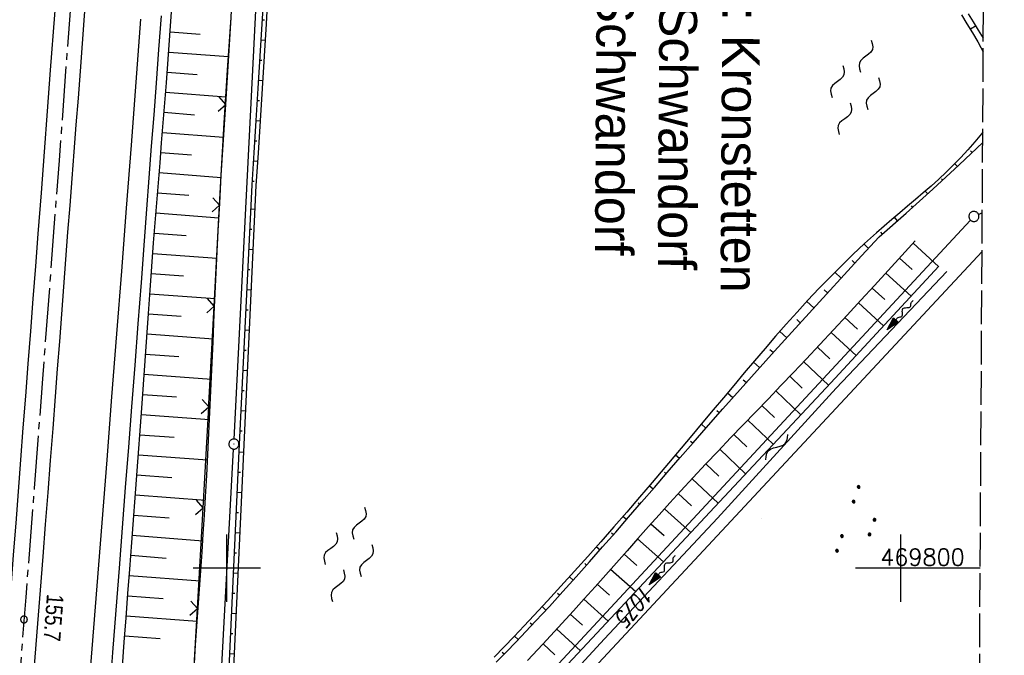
# Model space of a CAD drawing. Extents: x 511022 to 511316, y 469476 to 470403.
# Tile 8 of 21: x 511169 to 511315, y 469787 to 469882. Entities that reach past the tile are written whole.
import ezdxf

# ---------------------------------------------------------------- set-up
doc = ezdxf.new("R2010")
doc.units = 0
doc.header["$LTSCALE"] = 10
doc.header["$MEASUREMENT"] = 0
for name, pattern in [('ACHSE', [5.5, 4, -0.5, 0.5, -0.5]), ('LT00', [0]), ('LT14', [0.6, 0.5, -0.1])]:
    doc.linetypes.add(name, pattern=pattern)
doc.layers.get('0').update_dxf_attribs({"linetype": 'LT00'})
for name, color, linetype in [('--FLIEßRICHTPFEIL', 180, 'Continuous'), ('--WASSER_NUTZUNG', 180, 'Continuous'), ('-AX-020', 250, 'ACHSE'), ('-ST-20-1', 250, 'LT00'), ('DFK_AB_L', 21, 'LT00'), ('DFK_AB_P', 7, 'LT00'), ('DFK_FLUR_NR', 250, 'LT00'), ('DFK_GZPKT', 250, 'LT00'), ('DFK_KATASTER', 250, 'LT00'), ('DFK_NUTZUNG', 250, 'LT00'), ('GRENZNAME', 250, 'Continuous'), ('V97_AFBR_BAB', 250, 'LT00'), ('V97_BOESCH', 250, 'LT00'), ('V97_BOSCHUNG', 250, 'LT00'), ('V97_GRABEN', 250, 'LT00'), ('V97_LD_MARK', 250, 'LT00'), ('V97_RASTER', 250, 'LT00'), ('V97_ZAUN', 40, 'LT00')]:
    doc.layers.add(name, color=color, linetype=linetype)
doc.layers.add('-BLATT_97-RAND', color=7, linetype='LT14', plot=False)
doc.styles.add('Beschrift', font='ARIAL.TTF')
doc.styles.get("Standard").update_dxf_attribs({"font": 'romans.shx'})
doc.styles.add('UNIR-H', font='unir_h.shx', dxfattribs={"width": 0.8})

# ---------------------------------------------------------------- blocks, each defined once
blk = doc.blocks.new('SYMB7250')
at = {"color": 0, "linetype": 'ByBlock'}
for points in [[(-0.25, 0.28), (-0.208333, 0.308889), (-0.166667, 0.331111), (-0.125, 0.34), (-0.083333, 0.331111), (-0.041667, 0.308889), (0, 0.28)], [(0, 0.28), (0.041667, 0.251111), (0.083333, 0.228889), (0.125, 0.22), (0.166667, 0.228889), (0.208333, 0.251111), (0.25, 0.28)], [(-0.74, 0), (-0.698333, 0.028889), (-0.656667, 0.051111), (-0.615, 0.06), (-0.573333, 0.051111), (-0.531667, 0.028889), (-0.49, 0)], [(-0.49, 0), (-0.448333, -0.028889), (-0.406667, -0.051111), (-0.365, -0.06), (-0.323333, -0.051111), (-0.281667, -0.028889), (-0.24, 0)], [(0.24, 0), (0.281667, 0.028889), (0.323333, 0.051111), (0.365, 0.06), (0.406667, 0.051111), (0.448333, 0.028889), (0.49, 0)], [(0.49, 0), (0.531667, -0.028889), (0.573333, -0.051111), (0.615, -0.06), (0.656667, -0.051111), (0.698333, -0.028889), (0.74, 0)], [(-0.25, -0.28), (-0.208333, -0.251111), (-0.166667, -0.228889), (-0.125, -0.22), (-0.083333, -0.228889), (-0.041667, -0.251111), (0, -0.28)], [(0, -0.28), (0.041667, -0.308889), (0.083333, -0.331111), (0.125, -0.34), (0.166667, -0.331111), (0.208333, -0.308889), (0.25, -0.28)]]:
    blk.add_lwpolyline(points, dxfattribs=at)
blk = doc.blocks.new('SYMB7060')
at = {"color": 0, "linetype": 'ByBlock'}
for p, q in [((-0.26, 0), (0, 0)), ((-0.08, 0.045), (0, 0)), ((0, 0), (-0.08, -0.045))]:
    blk.add_line(p, q, dxfattribs=at)
blk = doc.blocks.new('SYMB7010')
at = {"color": 0, "linetype": 'ByBlock'}
for points in [[(-0.031408, 0.499213), (-0.093728, 0.49134), (-0.15457, 0.475719), (-0.212975, 0.452595), (-0.268021, 0.422333), (-0.31884, 0.385411), (-0.36463, 0.342411), (-0.40467, 0.29401), (-0.438329, 0.240973), (-0.465074, 0.184136), (-0.484486, 0.124395), (-0.496256, 0.062692), (-0.5002, 0)], [(-0.5002, 0), (-0.496256, -0.062692), (-0.484486, -0.124395), (-0.465075, -0.184136), (-0.438329, -0.240973), (-0.404671, -0.29401), (-0.36463, -0.342411), (-0.31884, -0.385411), (-0.268021, -0.422333), (-0.212975, -0.452595), (-0.154571, -0.475719), (-0.093728, -0.49134), (-0.031408, -0.499213), (0.031408, -0.499213)], [(0.5002, 0), (0.496256, 0.062692), (0.484485, 0.124395), (0.465074, 0.184136), (0.438329, 0.240973), (0.40467, 0.29401), (0.36463, 0.342411), (0.31884, 0.385411), (0.268021, 0.422333), (0.212975, 0.452595), (0.15457, 0.475719), (0.093728, 0.49134), (0.031408, 0.499213), (-0.031408, 0.499213)], [(0.031408, -0.499213), (0.093728, -0.491341), (0.15457, -0.475719), (0.212975, -0.452595), (0.268021, -0.422333), (0.31884, -0.385411), (0.36463, -0.342411), (0.404671, -0.294011), (0.438329, -0.240974), (0.465075, -0.184136), (0.484486, -0.124395), (0.496256, -0.062692), (0.500201, 0)]]:
    blk.add_lwpolyline(points, dxfattribs=at)
blk = doc.blocks.new('SYMB0003')
at = {"color": 0, "linetype": 'ByBlock'}
for p, q in [((-0.015712, 0), (0.010166, 0.012015)), ((0, -0.021257), (-0.015712, 0)), ((0.010166, 0.012015), (0, -0.021257))]:
    blk.add_line(p, q, dxfattribs=at)
for points in [[(-0.031395, 0.499013), (-0.093691, 0.491144), (-0.154509, 0.475528), (-0.21289, 0.452414), (-0.267913, 0.422164), (-0.318712, 0.385257), (-0.364484, 0.342274), (-0.404509, 0.293893), (-0.438154, 0.240877), (-0.464888, 0.184062), (-0.484292, 0.124345), (-0.496058, 0.062667), (-0.5, 0)], [(-0.5, 0), (-0.496058, -0.062667), (-0.484292, -0.124345), (-0.464888, -0.184062), (-0.438154, -0.240877), (-0.404509, -0.293893), (-0.364485, -0.342274), (-0.318712, -0.385257), (-0.267914, -0.422164), (-0.21289, -0.452414), (-0.154509, -0.475529), (-0.093691, -0.491144), (-0.031395, -0.499014), (0.031395, -0.499014)], [(0.5, 0), (0.496057, 0.062667), (0.484292, 0.124345), (0.464888, 0.184062), (0.438153, 0.240877), (0.404509, 0.293893), (0.364484, 0.342274), (0.318712, 0.385257), (0.267913, 0.422164), (0.21289, 0.452414), (0.154509, 0.475528), (0.093691, 0.491144), (0.031395, 0.499013), (-0.031395, 0.499013)], [(0.031395, -0.499014), (0.093691, -0.491144), (0.154509, -0.475529), (0.21289, -0.452414), (0.267914, -0.422164), (0.318712, -0.385257), (0.364485, -0.342274), (0.404509, -0.293893), (0.438154, -0.240877), (0.464889, -0.184062), (0.484292, -0.124345), (0.496058, -0.062667), (0.5, 0)]]:
    blk.add_lwpolyline(points, dxfattribs=at)
blk = doc.blocks.new('SYMB0002')
at = {"color": 0, "linetype": 'ByBlock'}
for points in [[(-0.031395, 0.499013), (-0.093691, 0.491144), (-0.154509, 0.475528), (-0.21289, 0.452414), (-0.267913, 0.422164), (-0.318712, 0.385257), (-0.364484, 0.342274), (-0.404509, 0.293893), (-0.438154, 0.240877), (-0.464888, 0.184062), (-0.484292, 0.124345), (-0.496058, 0.062667), (-0.5, 0)], [(-0.5, 0), (-0.496058, -0.062667), (-0.484292, -0.124345), (-0.464888, -0.184062), (-0.438154, -0.240877), (-0.404509, -0.293893), (-0.364485, -0.342274), (-0.318712, -0.385257), (-0.267914, -0.422164), (-0.21289, -0.452414), (-0.154509, -0.475529), (-0.093691, -0.491144), (-0.031395, -0.499014), (0.031395, -0.499014)], [(0.5, 0), (0.496057, 0.062667), (0.484292, 0.124345), (0.464888, 0.184062), (0.438153, 0.240877), (0.404509, 0.293893), (0.364484, 0.342274), (0.318712, 0.385257), (0.267913, 0.422164), (0.21289, 0.452414), (0.154509, 0.475528), (0.093691, 0.491144), (0.031395, 0.499013), (-0.031395, 0.499013)], [(0.031395, -0.499014), (0.093691, -0.491144), (0.154509, -0.475529), (0.21289, -0.452414), (0.267914, -0.422164), (0.318712, -0.385257), (0.364485, -0.342274), (0.404509, -0.293893), (0.438154, -0.240877), (0.464889, -0.184062), (0.484292, -0.124345), (0.496058, -0.062667), (0.5, 0)]]:
    blk.add_lwpolyline(points, dxfattribs=at)
blk = doc.blocks.new('SYMB0024')
at = {"color": 0, "linetype": 'ByBlock'}
for p, q in [((-0.5, 0.5), (0, 0)), ((0, 0), (0.5, 0.5))]:
    blk.add_line(p, q, dxfattribs=at)
blk = doc.blocks.new('FLIEßRICHTPFEIL')
at = {"layer": '--FLIEßRICHTPFEIL'}
blk.add_hatch(color=256, dxfattribs=at).paths.add_polyline_path([(-1.95, 0.4875), (-1.95, -0.4875), (0, 0)])
for p, q in [((-1.95, 0.4875), (-1.95, -0.4875)), ((-1.95, 0.4875), (0, 0)), ((0, 0), (-1.95, -0.4875))]:
    blk.add_line(p, q, dxfattribs=at)
at = {"layer": '--FLIEßRICHTPFEIL', "start_tangent": (-1, 0), "end_tangent": (-1, 0)}
blk.add_spline([(-1.95, 0), (-2.4375, 0), (-2.925, 0.325), (-3.4125, 0), (-3.9, -0.325), (-4.3875, 0), (-4.875, 0.325), (-5.3625, 0), (-5.85, 0)], degree=3, dxfattribs=at)
blk = doc.blocks.new('SYMB7251')
at = {"color": 0, "linetype": 'ByBlock'}
for points in [[(-0.25, 0), (-0.208333, 0.028889), (-0.166667, 0.051111), (-0.125, 0.06), (-0.083333, 0.051111), (-0.041667, 0.028889), (0, 0)], [(0, 0), (0.041667, -0.028889), (0.083333, -0.051111), (0.125, -0.06), (0.166667, -0.051111), (0.208333, -0.028889), (0.25, 0)]]:
    blk.add_lwpolyline(points, dxfattribs=at)
blk = doc.blocks.new('SYMB7111')
at = {"color": 0, "linetype": 'ByBlock'}
for p, q in [((-0.13, 0.202919), (-0.13, 0.177081)), ((-0.125, 0.172895), (-0.125, 0.207105)), ((-0.12, 0.209164), (-0.12, 0.170836)), ((-0.115, 0.170204), (-0.115, 0.209796)), ((-0.11, 0.209164), (-0.11, 0.170836)), ((-0.105, 0.172895), (-0.105, 0.207105)), ((-0.1, 0.202919), (-0.1, 0.177081)), ((-0.095, 0.189874), (-0.095, 0.190146)), ((0.1, 0.202919), (0.1, 0.177081)), ((0.105, 0.172895), (0.105, 0.207105)), ((0.11, 0.209164), (0.11, 0.170836)), ((0.115, 0.170204), (0.115, 0.209796)), ((0.12, 0.209164), (0.12, 0.170836)), ((0.125, 0.172895), (0.125, 0.207105)), ((0.13, 0.202919), (0.13, 0.177081)), ((0.135, 0.189874), (0.135, 0.190146)), ((-0.515, -0.177081), (-0.515, -0.202919)), ((-0.51, -0.207105), (-0.51, -0.172895)), ((-0.505, -0.170836), (-0.505, -0.209164)), ((-0.5, -0.209796), (-0.5, -0.170204)), ((-0.495, -0.170836), (-0.495, -0.209164)), ((-0.49, -0.207105), (-0.49, -0.172895)), ((-0.485, -0.177081), (-0.485, -0.202919)), ((-0.48, -0.190126), (-0.48, -0.189854)), ((-0.285, -0.177081), (-0.285, -0.202919)), ((-0.28, -0.207105), (-0.28, -0.172895)), ((-0.275, -0.170836), (-0.275, -0.209164)), ((-0.27, -0.209796), (-0.27, -0.170204)), ((-0.265, -0.170836), (-0.265, -0.209164)), ((-0.26, -0.207105), (-0.26, -0.172895)), ((-0.255, -0.177081), (-0.255, -0.202919)), ((-0.25, -0.190126), (-0.25, -0.189854)), ((0.255, -0.177081), (0.255, -0.202919)), ((0.26, -0.207105), (0.26, -0.172895)), ((0.265, -0.170836), (0.265, -0.209164)), ((0.27, -0.209796), (0.27, -0.170204)), ((0.275, -0.170836), (0.275, -0.209164)), ((0.28, -0.207105), (0.28, -0.172895)), ((0.285, -0.177081), (0.285, -0.202919)), ((0.29, -0.190126), (0.29, -0.189854)), ((0.485, -0.177081), (0.485, -0.202919)), ((0.49, -0.207105), (0.49, -0.172895)), ((0.495, -0.170836), (0.495, -0.209164)), ((0.5, -0.209796), (0.5, -0.170204)), ((0.505, -0.170836), (0.505, -0.209164)), ((0.51, -0.207105), (0.51, -0.172895)), ((0.515, -0.177081), (0.515, -0.202919)), ((0.52, -0.190126), (0.52, -0.189854))]:
    blk.add_line(p, q, dxfattribs=at)
for points in [[(-0.095, 0.19), (-0.096981, 0.198678), (-0.10253, 0.205637), (-0.11055, 0.209499), (-0.11945, 0.209499), (-0.12747, 0.205637), (-0.133019, 0.198678), (-0.135, 0.19), (-0.133019, 0.181322), (-0.12747, 0.174363), (-0.11945, 0.170501), (-0.11055, 0.170501), (-0.10253, 0.174363), (-0.096981, 0.181322), (-0.095, 0.19)], [(0.135, 0.19), (0.133019, 0.198678), (0.12747, 0.205637), (0.11945, 0.209499), (0.11055, 0.209499), (0.10253, 0.205637), (0.096981, 0.198678), (0.095, 0.19), (0.096981, 0.181322), (0.10253, 0.174363), (0.11055, 0.170501), (0.11945, 0.170501), (0.12747, 0.174363), (0.133019, 0.181322), (0.135, 0.19)], [(-0.48, -0.19), (-0.481981, -0.181322), (-0.48753, -0.174363), (-0.49555, -0.170501), (-0.50445, -0.170501), (-0.51247, -0.174363), (-0.518019, -0.181322), (-0.52, -0.19), (-0.518019, -0.198678), (-0.51247, -0.205637), (-0.50445, -0.209499), (-0.49555, -0.209499), (-0.48753, -0.205637), (-0.481981, -0.198678), (-0.48, -0.19)], [(-0.25, -0.19), (-0.251981, -0.181322), (-0.25753, -0.174363), (-0.26555, -0.170501), (-0.27445, -0.170501), (-0.28247, -0.174363), (-0.288019, -0.181322), (-0.29, -0.19), (-0.288019, -0.198678), (-0.28247, -0.205637), (-0.27445, -0.209499), (-0.26555, -0.209499), (-0.25753, -0.205637), (-0.251981, -0.198678), (-0.25, -0.19)], [(0.29, -0.19), (0.288019, -0.181322), (0.28247, -0.174363), (0.27445, -0.170501), (0.26555, -0.170501), (0.25753, -0.174363), (0.251981, -0.181322), (0.25, -0.19), (0.251981, -0.198678), (0.25753, -0.205637), (0.26555, -0.209499), (0.27445, -0.209499), (0.28247, -0.205637), (0.288019, -0.198678), (0.29, -0.19)], [(0.52, -0.19), (0.518019, -0.181322), (0.51247, -0.174363), (0.50445, -0.170501), (0.49555, -0.170501), (0.48753, -0.174363), (0.481981, -0.181322), (0.48, -0.19), (0.481981, -0.198678), (0.48753, -0.205637), (0.49555, -0.209499), (0.50445, -0.209499), (0.51247, -0.205637), (0.518019, -0.198678), (0.52, -0.19)]]:
    blk.add_lwpolyline(points, dxfattribs=at)

msp = doc.modelspace()

# ---------------------------------------------------------------- linework, layer by layer
at = {"layer": '-AX-020', "ltscale": 0.2, "flags": 128}
msp.add_lwpolyline([(511187.2, 470402.03), (511187.36, 470399.01), (511188.16, 470382.77), (511188.88, 470366.53), (511189.52, 470350.29), (511190.08, 470334.04), (511190.56, 470317.79), (511190.96, 470301.53), (511191.28, 470285.28), (511191.52, 470269.02), (511191.68, 470252.76), (511191.76, 470236.51), (511191.77, 470220.25), (511191.69, 470203.99), (511191.53, 470187.73), (511191.29, 470171.47), (511191.24, 470169.01), (511190.91, 470152.75), (511190.5, 470136.5), (511190.02, 470120.25), (511189.47, 470104), (511188.85, 470087.75), (511188.17, 470071.51), (511187.43, 470055.27), (511186.63, 470039.03), (511185.78, 470022.79), (511184.88, 470006.56), (511183.93, 469990.33), (511182.94, 469974.1), (511181.91, 469957.87), (511180.85, 469941.65), (511179.74, 469925.43), (511178.61, 469909.21), (511177.46, 469892.99), (511176.28, 469876.78), (511175.08, 469860.56), (511173.86, 469844.35), (511172.63, 469828.14), (511171.39, 469811.93), (511170.14, 469795.72), (511168.85, 469778.99), (511145.55, 469477.26)], dxfattribs=at)
at = {"layer": '-BLATT_97-RAND'}
msp.add_lwpolyline([(511028.4, 470402.97), (511022.89, 469477.99), (511309.88, 469476.28), (511315.39, 470401.26), (511028.4, 470402.97)], dxfattribs=at)
at = {"layer": 'DFK_AB_L'}
for p, q in [((511201.08, 469819.21), (511205.42, 469904.89)), ((511197.2, 469748.32), (511201, 469817.71))]:
    msp.add_line(p, q, dxfattribs=at)
at = {"layer": 'DFK_KATASTER'}
for p, q in [((511311.56, 469852.58), (511312.13, 469852.84)), ((511214.97, 469748.91), (511310.37, 469851.72)), ((511218.27, 469746.31), (511312.09, 469847.07))]:
    msp.add_line(p, q, dxfattribs=at)
at = {"layer": 'V97_AFBR_BAB', "flags": 128}
for points in [[(511184.88, 470402.04), (511185, 470399.61), (511185.19, 470395.67), (511185.38, 470391.72), (511185.57, 470387.78), (511185.75, 470383.84), (511185.94, 470379.69), (511186.13, 470375.54), (511186.32, 470371.39), (511186.51, 470367.24), (511186.69, 470363.09), (511186.86, 470358.94), (511187.04, 470354.36), (511187.21, 470349.78), (511187.38, 470345.2), (511187.53, 470340.63), (511187.69, 470336.05), (511187.86, 470330.86), (511188.02, 470325.67), (511188.18, 470320.48), (511188.33, 470315.29), (511188.47, 470310.11), (511188.67, 470302.02), (511188.85, 470293.93), (511189.01, 470285.85), (511189.14, 470277.97), (511189.26, 470270.1), (511189.36, 470262.23), (511189.47, 470250.42), (511189.53, 470238.62), (511189.55, 470226.28), (511189.52, 470213.95), (511189.47, 470205.95), (511189.41, 470197.95), (511189.32, 470189.95), (511189.24, 470183.82), (511189.14, 470177.69), (511189.03, 470171.55), (511188.9, 470165.42), (511188.81, 470161.48), (511188.71, 470157.55), (511188.61, 470153.62), (511188.51, 470149.68), (511188.4, 470145.75), (511188.29, 470141.82), (511188.18, 470137.63), (511188.07, 470133.44), (511187.95, 470129.25), (511187.83, 470125.06), (511187.7, 470120.88), (511187.56, 470116.69), (511187.42, 470112.55), (511187.27, 470108.4), (511187.11, 470104.26), (511186.95, 470100.12), (511186.8, 470095.98), (511186.64, 470091.84), (511186.49, 470087.86), (511186.34, 470083.88), (511186.19, 470079.9), (511186.04, 470075.92), (511185.89, 470071.94), (511185.73, 470067.96), (511185.55, 470063.95), (511185.38, 470059.94), (511185.19, 470055.92), (511185.01, 470051.91), (511184.82, 470047.9), (511184.63, 470043.88), (511184.43, 470039.78), (511184.23, 470035.67), (511184.04, 470031.56), (511183.83, 470027.45), (511183.63, 470023.35), (511183.41, 470019.24), (511183.16, 470014.54), (511182.9, 470009.83), (511182.63, 470005.13), (511182.35, 470000.42), (511182.08, 469995.72), (511181.71, 469989.61), (511181.34, 469983.5), (511180.96, 469977.38), (511180.58, 469971.27), (511180.21, 469965.42), (511179.83, 469959.57), (511179.44, 469953.71), (511179.06, 469947.86), (511178.74, 469943.02), (511178.42, 469938.18), (511178.09, 469933.34), (511177.76, 469928.5), (511177.43, 469923.67), (511177.08, 469918.68), (511176.72, 469913.7), (511176.36, 469908.71), (511176, 469903.73), (511175.63, 469898.75), (511175.02, 469890.49), (511174.4, 469882.24), (511173.79, 469873.99), (511173.33, 469867.92), (511172.88, 469861.85), (511172.42, 469855.78), (511171.96, 469849.71), (511171.59, 469844.88), (511171.21, 469840.05), (511170.84, 469835.22), (511170.47, 469830.39), (511170.09, 469825.56), (511169.73, 469820.85), (511169.38, 469816.14), (511169.02, 469811.42), (511168.66, 469806.71), (511168.3, 469802), (511167.92, 469797.08), (511167.54, 469792.16), (511167.16, 469787.24), (511166.78, 469782.32), (511166.4, 469777.4), (511165.91, 469771.07), (511165.42, 469764.74), (511164.93, 469758.41), (511164.44, 469752.08), (511163.97, 469746), (511163.49, 469739.91), (511163.01, 469733.83), (511162.53, 469727.74), (511162.15, 469722.86), (511161.76, 469717.98), (511161.38, 469713.1), (511160.99, 469708.22), (511160.61, 469703.34), (511160.25, 469698.6), (511159.89, 469693.86), (511159.53, 469689.12), (511159.16, 469684.38), (511158.8, 469679.64), (511158.47, 469675.39), (511158.13, 469671.13), (511157.8, 469666.88), (511157.47, 469662.63), (511157.14, 469658.38), (511156.81, 469654.12), (511156.43, 469649.23), (511156.06, 469644.33), (511155.69, 469639.44), (511155.32, 469634.54), (511154.94, 469629.65), (511154.56, 469624.71), (511154.18, 469619.77), (511153.8, 469614.84), (511153.41, 469609.9), (511153.03, 469604.96), (511152.41, 469597), (511151.79, 469589.05), (511151.18, 469581.09), (511150.54, 469572.81), (511149.9, 469564.54), (511149.26, 469556.26), (511148.78, 469549.98), (511148.3, 469543.69), (511147.82, 469537.41), (511147.34, 469531.13), (511146.82, 469524.43), (511146.3, 469517.72), (511145.78, 469511.02), (511145.27, 469504.31), (511144.8, 469498.26), (511144.34, 469492.2), (511143.87, 469486.15), (511143.41, 469480.09), (511143.19, 469477.27)], [(511147.67, 469477.25), (511147.88, 469480), (511148.82, 469492.22), (511149.76, 469504.44), (511150.26, 469510.92), (511150.77, 469517.41), (511151.27, 469523.89), (511151.77, 469530.37), (511152.16, 469535.56), (511152.56, 469540.75), (511152.96, 469545.94), (511153.35, 469551.12), (511153.75, 469556.31), (511154.23, 469562.48), (511154.71, 469568.65), (511155.19, 469574.82), (511155.68, 469580.98), (511156.61, 469592.98), (511157.54, 469604.97), (511158.5, 469617.29), (511159.45, 469629.6), (511160.08, 469637.75), (511160.71, 469645.91), (511161.34, 469654.06), (511161.71, 469658.93), (511162.09, 469663.8), (511162.46, 469668.67), (511162.83, 469673.54), (511163.2, 469678.41), (511163.51, 469682.54), (511163.82, 469686.67), (511164.12, 469690.8), (511164.43, 469694.94), (511164.74, 469699.07), (511165.06, 469703.2), (511165.43, 469708.1), (511165.81, 469712.99), (511166.19, 469717.89), (511166.57, 469722.78), (511166.95, 469727.67), (511167.32, 469732.49), (511167.69, 469737.3), (511168.06, 469742.11), (511168.43, 469746.93), (511168.81, 469751.74), (511169.2, 469756.76), (511169.59, 469761.78), (511169.98, 469766.8), (511170.38, 469771.82), (511170.77, 469776.84), (511171.16, 469781.82), (511171.54, 469786.8), (511171.93, 469791.78), (511172.32, 469796.77), (511172.71, 469801.75), (511173.08, 469806.51), (511173.45, 469811.27), (511173.83, 469816.03), (511174.2, 469820.78), (511174.57, 469825.54), (511174.88, 469829.61), (511175.18, 469833.67), (511175.49, 469837.74), (511175.79, 469841.8), (511176.1, 469845.87), (511176.41, 469849.93), (511176.72, 469853.92), (511177.03, 469857.9), (511177.34, 469861.88), (511177.65, 469865.86), (511177.96, 469869.85), (511178.26, 469873.83), (511178.56, 469877.94), (511178.86, 469882.06), (511179.16, 469886.18), (511179.45, 469890.29), (511179.74, 469894.41), (511180.04, 469898.53), (511180.34, 469902.7), (511180.64, 469906.87), (511180.94, 469911.05), (511181.24, 469915.22), (511181.54, 469919.39), (511181.84, 469923.57), (511182.07, 469926.85)]]:
    msp.add_lwpolyline(points, dxfattribs=at)
at = {"layer": 'V97_AFBR_BAB'}
msp.add_lwpolyline([(511182.6, 469781.24), (511183.08, 469787.51), (511183.57, 469793.77), (511184.05, 469800.04), (511184.51, 469806.03), (511184.97, 469812.02), (511185.43, 469818.01), (511185.89, 469824), (511186.36, 469830.16), (511186.84, 469836.32), (511187.31, 469842.48), (511187.78, 469848.65), (511188.13, 469853.33), (511188.48, 469858.02), (511188.83, 469862.7), (511189.19, 469867.39), (511189.54, 469872.08), (511189.92, 469877.07), (511190.3, 469882.06)], dxfattribs=at)
at = {"layer": 'V97_BOESCH'}
for p, q in [((511203.68, 469856.95), (511201.76, 469817.39)), ((511202.52, 469817.28), (511204.36, 469856.89))]:
    msp.add_line(p, q, dxfattribs=at)
for points in [[(511205.49, 469885.65), (511205.2, 469880.87), (511204.91, 469876.08), (511204.6, 469871.3), (511204.3, 469866.52), (511203.99, 469861.73), (511203.68, 469856.95)], [(511204.36, 469856.89), (511204.67, 469861.69), (511204.97, 469866.49), (511205.27, 469871.29), (511205.57, 469876.09), (511205.86, 469880.88), (511206.13, 469885.68)], [(511184.48, 469785.4), (511184.76, 469789.02), (511185.03, 469792.64), (511185.3, 469796.25), (511185.58, 469799.87), (511185.88, 469803.85), (511186.19, 469807.84), (511186.49, 469811.82), (511186.79, 469815.81), (511187.09, 469819.79), (511187.38, 469823.78), (511187.63, 469827.29), (511187.87, 469830.8), (511188.11, 469834.32), (511188.36, 469837.83), (511188.6, 469841.34), (511188.86, 469844.85), (511189.12, 469848.36), (511189.35, 469851.33), (511189.59, 469854.3), (511189.83, 469857.27), (511190.07, 469860.24), (511190.31, 469863.21), (511190.55, 469866.18), (511190.79, 469869.15), (511191.02, 469872.13), (511191.29, 469875.64), (511191.54, 469879.15), (511191.8, 469882.67)], [(511195.17, 469785.88), (511195.35, 469788.63), (511195.54, 469791.38), (511195.73, 469794.13), (511195.92, 469796.88), (511196.12, 469799.63), (511196.31, 469802.38), (511196.49, 469805.14), (511196.67, 469807.89), (511196.84, 469810.64), (511197.01, 469813.78), (511197.18, 469816.93), (511197.33, 469820.07), (511197.48, 469823.22), (511197.62, 469826.36), (511197.76, 469829.5), (511197.94, 469833.63), (511198.13, 469837.76), (511198.32, 469841.88), (511198.52, 469846.01), (511198.72, 469850.14), (511198.94, 469854.26), (511199.16, 469858.38), (511199.61, 469866.2), (511200.1, 469874.01), (511200.63, 469881.82)], [(511309.03, 469882.21), (511309.85, 469880.9), (511310.66, 469879.56), (511311.46, 469878.19), (511311.93, 469877.35), (511312.27, 469876.71)], [(511312.28, 469878.75), (511311.58, 469879.95), (511310.84, 469881.17), (511310.08, 469882.37)], [(511312.2, 469864.81), (511312.01, 469864.56), (511311.02, 469863.34), (511310, 469862.16), (511308.95, 469861.02), (511307.87, 469859.92), (511306.77, 469858.85), (511305.65, 469857.81), (511304.51, 469856.78), (511303.36, 469855.78), (511302.21, 469854.78), (511301.04, 469853.79), (511299.88, 469852.81), (511298.72, 469851.82), (511297.56, 469850.83), (511296.42, 469849.83), (511294.66, 469848.24), (511292.92, 469846.61), (511291.22, 469844.95), (511289.54, 469843.26), (511287.88, 469841.55), (511286.25, 469839.81), (511284.63, 469838.05), (511283.03, 469836.27), (511281.45, 469834.47), (511279.88, 469832.66), (511278.33, 469830.84), (511276.78, 469829.02), (511275.24, 469827.18), (511273.71, 469825.35), (511272.18, 469823.52), (511270.66, 469821.69), (511268.78, 469819.45), (511266.9, 469817.21), (511265.02, 469814.99), (511263.14, 469812.77), (511261.24, 469810.56), (511259.34, 469808.35), (511257.43, 469806.15), (511255.49, 469803.95), (511253.55, 469801.76), (511251.58, 469799.56), (511249.59, 469797.37), (511247.58, 469795.18), (511245.55, 469792.98), (511244.1, 469791.44), (511242.63, 469789.89), (511241.17, 469788.35), (511239.69, 469786.81)], [(511239.99, 469786.04), (511241.46, 469787.56), (511242.92, 469789.09), (511244.37, 469790.62), (511245.82, 469792.15), (511247.86, 469794.34), (511249.87, 469796.54), (511251.86, 469798.75), (511253.82, 469800.96), (511255.77, 469803.17), (511257.71, 469805.38), (511259.63, 469807.59), (511261.55, 469809.81), (511263.46, 469812.02), (511265.37, 469814.23), (511267.28, 469816.44), (511269.2, 469818.65), (511271.12, 469820.85), (511273.63, 469823.71), (511276.17, 469826.56), (511278.71, 469829.41), (511281.27, 469832.25), (511283.84, 469835.09), (511286.42, 469837.92), (511289.01, 469840.75), (511291.6, 469843.58), (511294.2, 469846.4), (511296.8, 469849.23), (511300.82, 469852.74), (511304.79, 469856.31), (511308.71, 469859.94), (511312.19, 469863.28)], [(511302.17, 469848.67), (511300.16, 469846.46), (511298.15, 469844.24), (511296.13, 469842.03), (511294.11, 469839.82), (511292.09, 469837.62), (511290.06, 469835.42), (511288.02, 469833.23), (511285.96, 469831.05), (511284.11, 469829.09), (511282.24, 469827.14), (511280.37, 469825.2), (511278.5, 469823.25), (511276.63, 469821.31), (511274.76, 469819.36), (511272.9, 469817.41), (511271.04, 469815.45), (511269.2, 469813.48), (511267.37, 469811.5), (511265.76, 469809.74), (511264.16, 469807.97), (511262.56, 469806.19), (511260.98, 469804.41), (511259.39, 469802.62), (511257.81, 469800.83), (511256.22, 469799.05), (511254.64, 469797.26), (511253.05, 469795.48), (511251.45, 469793.7), (511249.18, 469791.22), (511246.9, 469788.74), (511244.61, 469786.29)], [(511201.76, 469817.39), (511199.97, 469778.71)], [(511200.71, 469778.78), (511202.52, 469817.28)]]:
    msp.add_lwpolyline(points, dxfattribs=at)
at = {"layer": 'V97_BOSCHUNG'}
for p, q in [((511205.24, 469881.48), (511205.56, 469881.46)), ((511191.58, 469879.68), (511196.01, 469879.36)), ((511311.2, 469880.58), (511310.36, 469880.07)), ((511205.05, 469878.49), (511205.71, 469878.45)), ((511191.36, 469876.69), (511200.24, 469876.05)), ((511204.87, 469875.49), (511205.2, 469875.47)), ((511191.14, 469873.71), (511195.59, 469873.38)), ((511204.68, 469872.5), (511205.34, 469872.46)), ((511190.91, 469870.73), (511199.85, 469870.04)), ((511204.49, 469869.51), (511204.82, 469869.49)), ((511190.68, 469867.75), (511195.17, 469867.39)), ((511204.3, 469866.51), (511204.97, 469866.47)), ((511190.44, 469864.76), (511199.48, 469864.04)), ((511312.19, 469864.39), (511312, 469864.55)), ((511204.1, 469863.52), (511204.44, 469863.5)), ((511190.19, 469861.77), (511194.75, 469861.41)), ((511310.62, 469861.76), (511310.37, 469862.02)), ((511203.91, 469860.52), (511204.59, 469860.48)), ((511308.44, 469859.7), (511308.05, 469860.11)), ((511189.95, 469858.78), (511199.14, 469858.05)), ((511306.25, 469857.65), (511306.07, 469857.84)), ((511203.71, 469857.53), (511204.06, 469857.51)), ((511189.71, 469855.79), (511194.34, 469855.42)), ((511304.03, 469855.62), (511303.66, 469856.03)), ((511301.8, 469853.61), (511301.59, 469853.84)), ((511189.47, 469852.8), (511198.82, 469852.05)), ((511204.19, 469853.32), (511203.5, 469853.35)), ((511299.55, 469851.62), (511299.09, 469852.14)), ((511189.23, 469849.8), (511193.95, 469849.43)), ((511203.71, 469850.34), (511203.36, 469850.35)), ((511297.3, 469849.66), (511297.05, 469849.92)), ((511295.23, 469847.53), (511294.58, 469848.17)), ((511301.84, 469848.3), (511305.64, 469844.85)), ((511189, 469846.79), (511198.52, 469846.08)), ((511203.91, 469847.32), (511203.21, 469847.36)), ((511299.82, 469846.08), (511301.71, 469844.37)), ((511293.21, 469845.33), (511292.8, 469845.71)), ((511188.78, 469843.79), (511193.58, 469843.44)), ((511203.42, 469844.34), (511203.07, 469844.36)), ((511291.19, 469843.12), (511290.25, 469843.98)), ((511297.8, 469843.86), (511301.56, 469840.45)), ((511188.57, 469840.8), (511198.24, 469840.1)), ((511203.64, 469841.33), (511202.92, 469841.36)), ((511289.16, 469840.91), (511288.65, 469841.37)), ((511295.78, 469841.64), (511297.65, 469839.95)), ((511287.13, 469838.7), (511286.1, 469839.64)), ((511293.76, 469839.44), (511297.48, 469836.04)), ((511188.36, 469837.81), (511193.23, 469837.45)), ((511203.14, 469838.35), (511202.78, 469838.37)), ((511285.11, 469836.48), (511284.59, 469836.95)), ((511291.74, 469837.24), (511293.59, 469835.54)), ((511188.15, 469834.81), (511197.96, 469834.1)), ((511203.36, 469835.34), (511202.63, 469835.37)), ((511283.09, 469834.26), (511282.08, 469835.18)), ((511289.71, 469835.05), (511293.39, 469831.63)), ((511187.94, 469831.82), (511192.88, 469831.46)), ((511202.85, 469832.36), (511202.49, 469832.37)), ((511281.08, 469832.04), (511280.59, 469832.48)), ((511287.67, 469832.86), (511289.5, 469831.14)), ((511279.07, 469829.81), (511278.16, 469830.64)), ((511285.62, 469830.68), (511289.29, 469827.21)), ((511187.73, 469828.83), (511197.69, 469828.11)), ((511203.08, 469829.34), (511202.34, 469829.38)), ((511283.56, 469828.52), (511285.4, 469826.76)), ((511277.07, 469827.58), (511276.64, 469827.96)), ((511187.52, 469825.83), (511192.54, 469825.47)), ((511202.57, 469826.36), (511202.2, 469826.38)), ((511275.08, 469825.34), (511274.29, 469826.04)), ((511281.48, 469826.35), (511285.19, 469822.82)), ((511279.4, 469824.19), (511281.27, 469822.41)), ((511187.31, 469822.84), (511197.42, 469822.11)), ((511202.8, 469823.35), (511202.05, 469823.39)), ((511273.09, 469823.09), (511272.73, 469823.41)), ((511271.11, 469820.84), (511270.44, 469821.43)), ((511277.32, 469822.03), (511281.1, 469818.43)), ((511187.09, 469819.85), (511192.19, 469819.48)), ((511202.28, 469820.37), (511201.91, 469820.39)), ((511275.24, 469819.86), (511277.15, 469818.05)), ((511269.14, 469818.58), (511268.83, 469818.85)), ((511186.87, 469816.86), (511197.14, 469816.12)), ((511201.76, 469817.3), (511202.51, 469817.26)), ((511267.17, 469816.32), (511266.58, 469816.83)), ((511273.17, 469817.69), (511277, 469814.04)), ((511271.1, 469815.51), (511273.03, 469813.68)), ((511201.62, 469814.3), (511202, 469814.28)), ((511265.21, 469814.05), (511264.93, 469814.29)), ((511186.65, 469813.88), (511191.81, 469813.49)), ((511269.04, 469813.31), (511272.93, 469809.68)), ((511201.48, 469811.31), (511202.23, 469811.27)), ((511263.25, 469811.77), (511262.7, 469812.26)), ((511266.99, 469811.09), (511268.94, 469809.29)), ((511186.42, 469810.9), (511196.8, 469810.1)), ((511261.29, 469809.5), (511261.02, 469809.74)), ((511201.34, 469808.31), (511201.72, 469808.29)), ((511264.95, 469808.85), (511268.87, 469805.32)), ((511186.19, 469807.92), (511191.41, 469807.51)), ((511259.33, 469807.24), (511258.78, 469807.71)), ((511262.94, 469806.61), (511264.89, 469804.87)), ((511201.2, 469805.31), (511201.95, 469805.28)), ((511257.36, 469804.97), (511257.08, 469805.21)), ((511185.96, 469804.93), (511196.42, 469804.1)), ((511260.94, 469804.37), (511264.79, 469800.95)), ((511201.06, 469802.31), (511201.44, 469802.3)), ((511255.38, 469802.72), (511254.83, 469803.2)), ((511185.73, 469801.93), (511190.98, 469801.52)), ((511258.95, 469802.12), (511260.85, 469800.44)), ((511200.92, 469799.32), (511201.67, 469799.28)), ((511253.39, 469800.47), (511253.11, 469800.71)), ((511256.96, 469799.87), (511260.7, 469796.56)), ((511185.51, 469798.92), (511196.01, 469798.14)), ((511251.39, 469798.23), (511250.83, 469798.73)), ((511254.97, 469797.63), (511256.81, 469796)), ((511185.28, 469795.92), (511190.54, 469795.54)), ((511200.79, 469796.32), (511201.16, 469796.3)), ((511249.38, 469796), (511249.09, 469796.26)), ((511252.98, 469795.4), (511256.6, 469792.16)), ((511247.35, 469793.79), (511246.78, 469794.31)), ((511185.05, 469792.94), (511195.59, 469792.15)), ((511200.65, 469793.32), (511201.39, 469793.29)), ((511250.97, 469793.18), (511252.76, 469791.57)), ((511245.3, 469791.59), (511245.02, 469791.86)), ((511248.97, 469790.98), (511252.48, 469787.75)), ((511184.83, 469789.96), (511190.11, 469789.55)), ((511200.51, 469790.33), (511200.88, 469790.31)), ((511243.23, 469789.41), (511242.68, 469789.94)), ((511246.94, 469788.78), (511248.68, 469787.17)), ((511200.37, 469787.33), (511201.11, 469787.3)), ((511241.16, 469787.25), (511240.88, 469787.51))]:
    msp.add_line(p, q, dxfattribs=at)
at = {"layer": 'V97_GRABEN'}
for points in [[(511305.65, 469844.87), (511289.62, 469827.56), (511271.69, 469808.35), (511254.91, 469790.35), (511239.13, 469773.49)], [(511240.42, 469772.54), (511256.04, 469789.52), (511272.8, 469807.46), (511290.41, 469826.76), (511306.86, 469844.1)]]:
    msp.add_lwpolyline(points, dxfattribs=at)
at = {"layer": 'V97_LD_MARK'}
msp.add_lwpolyline([(511173.35, 469701.89), (511174.09, 469711.64), (511174.84, 469721.39), (511175.58, 469731.14), (511176.33, 469740.89), (511177.09, 469750.64), (511177.82, 469759.99), (511178.55, 469769.34), (511179.28, 469778.7), (511180.01, 469788.05), (511180.75, 469797.4), (511181.48, 469806.75), (511182.21, 469816.1), (511182.94, 469825.45), (511183.67, 469834.81), (511184.39, 469844.16), (511185.11, 469853.51), (511185.82, 469862.86), (511186.52, 469872.22), (511187.21, 469881.57)], dxfattribs=at)
at = {"layer": 'V97_RASTER'}
for p, q in [((511200, 469795), (511200, 469805)), ((511300, 469805), (511300, 469795)), ((511205, 469800), (511195, 469800)), ((511311.81, 469800), (511293.31, 469800))]:
    msp.add_line(p, q, dxfattribs=at)
at = {"layer": 'V97_ZAUN'}
for p, q in [((511198.12, 469838.96), (511198.92, 469853.94)), ((511196.46, 469809), (511197.31, 469823.98)), ((511195.62, 469794.03), (511196.46, 469809))]:
    msp.add_line(p, q, dxfattribs=at)
for points in [[(511199.82, 469868.91), (511200.63, 469881.84), (511200.72, 469883.88)], [(511198.92, 469853.94), (511199.16, 469858.39), (511199.82, 469868.91)], [(511197.31, 469823.98), (511197.34, 469824.43), (511198.12, 469838.96)], [(511194.83, 469779.05), (511194.85, 469780.37), (511195.62, 469794.03)]]:
    msp.add_lwpolyline(points, dxfattribs=at)

# ---------------------------------------------------------------- block references
at = {"layer": '--FLIEßRICHTPFEIL'}
for p, rotation in [((511298, 469835.44), 228.4655283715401), ((511262.7, 469797.54), 228.46552837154)]:
    msp.add_blockref('FLIEßRICHTPFEIL', p, dxfattribs=dict(at, rotation=rotation))
at = {"layer": '--WASSER_NUTZUNG', "zscale": 10}
for name, p, xscale, yscale, rotation in [('SYMB7250', (511293.27, 469871.43), 10, 10, 251.28826), ('SYMB7251', (511281.61, 469818.01), 10.00000000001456, 9.99999999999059, 49.01910860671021), ('SYMB7250', (511218.06, 469802.06), 9.999999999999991, 10, 251.28826)]:
    msp.add_blockref(name, p, dxfattribs=dict(at, xscale=xscale, yscale=yscale, rotation=rotation))
at = {"layer": '-ST-20-1', "rotation": 258.929999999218}
msp.add_blockref('SYMB0002', (511169.88, 469792.4), dxfattribs=at)
at = {"layer": 'DFK_AB_P', "xscale": 1.499999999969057, "yscale": 1.5, "zscale": 1.5, "rotation": 251.2881100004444}
msp.add_blockref('SYMB0003', (511201.04, 469818.46), dxfattribs=at)
at = {"layer": 'DFK_GZPKT', "xscale": 1.499999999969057, "yscale": 1.5, "zscale": 1.5, "rotation": 251.2881100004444}
msp.add_blockref('SYMB7010', (511310.88, 469852.27), dxfattribs=at)
at = {"layer": 'DFK_KATASTER', "xscale": 0.09999999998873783, "yscale": 0.09999999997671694, "zscale": 0.1, "rotation": 133.603179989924}
msp.add_blockref('SYMB7060', (511279.29, 469807.46), dxfattribs=at)
at = {"layer": 'DFK_NUTZUNG', "xscale": 10, "yscale": 10, "zscale": 10, "rotation": 251.28826}
msp.add_blockref('SYMB7111', (511293.96, 469806.74), dxfattribs=at)
at = {"layer": 'V97_ZAUN', "yscale": 2.099999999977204, "zscale": 2.1}
for p, xscale, rotation in [((511199.82, 469868.91), 2.10000000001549, 86.40498330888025), ((511198.92, 469853.94), 2.099999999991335, 86.930093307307), ((511198.12, 469838.96), 2.099999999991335, 86.930093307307), ((511197.31, 469823.98), 2.100000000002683, 86.76208330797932), ((511196.46, 469809), 2.100000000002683, 86.76208330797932), ((511195.62, 469794.03), 2.100000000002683, 86.76208330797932)]:
    msp.add_blockref('SYMB0024', p, dxfattribs=dict(at, xscale=xscale, rotation=rotation))

# ---------------------------------------------------------------- texts
at = {"layer": '-ST-20-1', "style": 'Beschrift', "width": 0.8}
msp.add_text('  155.7', height=2.5, rotation=-94.4104, dxfattribs=at).set_placement((511173.42, 469797.78))
at = {"layer": 'DFK_FLUR_NR', "oblique": 13.754, "width": 0.75}
msp.add_text('1075', height=2.5, rotation=229.1284, dxfattribs=at).set_placement((511261.74, 469797.78))
at = {"layer": 'GRENZNAME', "insert": (511279.36, 469922.5), "char_height": 5.6, "width": 89.2499, "attachment_point": 1, "rotation": 269.6589, "style": 'UNIR-H'}
msp.add_mtext('{\\W1;Gemarkung: Kronstetten\\PGemeinde: Schwandorf\\PLandkreis: Schwandorf}', dxfattribs=at)
at = {"layer": 'V97_RASTER', "width": 0.976}
msp.add_text(' 469800', height=2.5, rotation=0.0016, dxfattribs=at).set_placement((511295.3, 469800.4))

doc.saveas('drawing.dxf')
